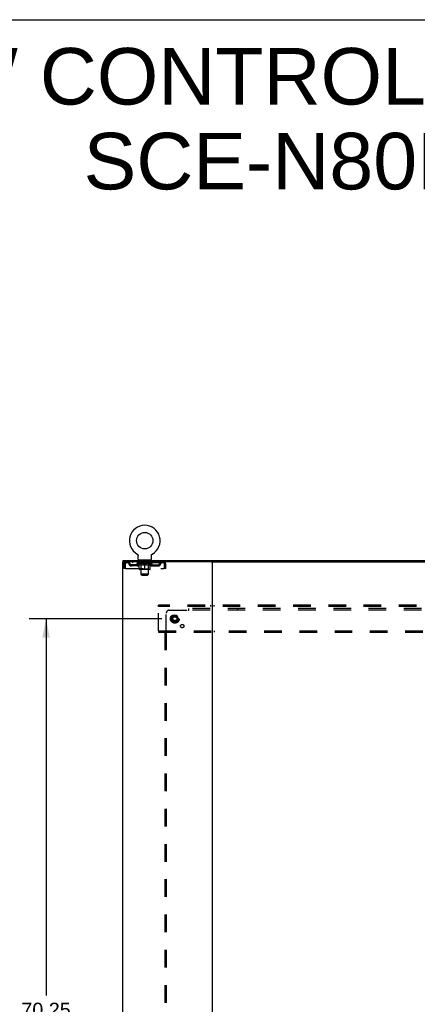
# Model space of a CAD drawing. Header units: inches. Extents: x 0 to 268, y 0 to 174.
# Tile 78 of 79: x 178 to 211, y 91 to 174. Entities that reach past the tile are written whole.
import ezdxf

# ---------------------------------------------------------------- set-up
doc = ezdxf.new("R2010")
doc.units = ezdxf.units.IN
doc.header["$LTSCALE"] = 14.749625
doc.header["$MEASUREMENT"] = 0
doc.linetypes.add('DOT', pattern=[0.2, 0.1, -0.1])
doc.linetypes.add('HIDDEN', pattern=[0.2, 0.1, -0.1])
doc.layers.get('0').update_dxf_attribs({"linetype": 'CONTINUOUS'})
for name, color, linetype in [('DEFAULT_2', 8, 'HIDDEN'), ('DIMENSIONS', 7, 'CONTINUOUS'), ('SUBPANEL', 7, 'CONTINUOUS')]:
    doc.layers.add(name, color=color, linetype=linetype)
doc.styles.get("Standard").update_dxf_attribs({"font": 'arial.ttf'})
doc.dimstyles.new('DIMSTYLE_1', dxfattribs={"dimtxt": 1.183125, "dimasz": 1.5775, "dimexe": 0.09, "dimexo": 0.07, "dimgap": 0.0375, "dimtad": 0, "dimtih": 1, "dimtoh": 1, "dimzin": 4, "dimdsep": 46, "dimtxsty": 'Standard', "dimblk": '_FILLED', "dimblk1": '_FILLED', "dimblk2": '_FILLED', "dimcen": 0.09, "dimadec": 3, "dimazin": 1, "dimtfac": 1, "dimtdec": 3, "dimtofl": 0, "dimtmove": 0, "dimatfit": 3, "dimldrblk": '_FILLED', "dimfxl": 0, "dimtolj": 1, "dimtzin": 4, "dimarcsym": 0})

# ---------------------------------------------------------------- blocks, each defined once
blk = doc.blocks.new('_FILLED')
at = {"color": 0, "linetype": 'ByBlock'}
blk.add_solid([(0, 0), (-1, 0.2), (-1, -0.2)], dxfattribs=at)
blk = doc.blocks.new('*D3')
at = {"layer": 'DIMENSIONS', "color": 2, "linetype": 'Continuous'}
for p, q in [((189.43, 123.401), (178.333, 123.401)), ((179.753, 123.401), (179.753, 91.863)), ((179.753, 53.151), (179.753, 89.496)), ((189.43, 53.151), (178.333, 53.151))]:
    blk.add_line(p, q, dxfattribs=at)
at = {"layer": 'DIMENSIONS', "color": 2, "linetype": 'Continuous', "xscale": 1.5775, "yscale": 1.5775, "zscale": 1.5775}
for p, rotation in [((179.753, 123.401), 90), ((179.753, 53.151), 270)]:
    blk.add_blockref('_FILLED', p, dxfattribs=dict(at, rotation=rotation))
at = {"layer": 'DIMENSIONS', "color": 2, "linetype": 'Continuous', "insert": (179.753, 91.271), "char_height": 1.1831, "width": 4.13434, "attachment_point": 2, "line_spacing_factor": 0.9}
blk.add_mtext('70.25', dxfattribs=at)

msp = doc.modelspace()

# ---------------------------------------------------------------- linework, layer by layer
at = {"color": 7, "linetype": 'Continuous'}
for p, q in [((0, 173.525), (268.175, 173.525)), ((187.379, 128.815), (187.378, 128.815)), ((187.378, 128.815), (187.383, 128.812)), ((187.381, 128.813), (187.38, 128.814)), ((187.383, 128.812), (187.387, 128.809)), ((187.387, 128.809), (187.391, 128.806)), ((187.391, 128.806), (187.395, 128.803)), ((187.395, 128.803), (187.399, 128.8)), ((187.399, 128.8), (187.403, 128.797)), ((187.403, 128.797), (187.407, 128.793)), ((187.407, 128.794), (187.41, 128.79)), ((187.41, 128.79), (187.414, 128.786)), ((187.414, 128.786), (187.417, 128.782)), ((187.417, 128.782), (187.421, 128.778)), ((187.42, 128.779), (187.424, 128.774)), ((187.423, 128.774), (187.426, 128.77)), ((187.426, 128.77), (187.429, 128.766)), ((187.429, 128.766), (187.432, 128.762)), ((187.432, 128.762), (187.434, 128.757)), ((187.434, 128.757), (187.437, 128.753)), ((187.437, 128.753), (187.439, 128.748)), ((187.439, 128.748), (187.441, 128.743)), ((187.441, 128.743), (187.443, 128.739)), ((187.443, 128.739), (187.444, 128.734)), ((187.444, 128.734), (187.446, 128.729)), ((187.446, 128.729), (187.447, 128.724)), ((187.447, 128.724), (187.448, 128.719)), ((187.448, 128.719), (187.449, 128.714)), ((187.449, 128.714), (187.45, 128.709)), ((187.45, 128.709), (187.45, 128.704)), ((187.451, 128.694), (187.451, 128.69)), ((187.451, 128.375), (187.451, 128.69)), ((188.576, 128.375), (188.576, 128.69)), ((188.577, 128.704), (188.578, 128.709)), ((188.577, 128.699), (188.577, 128.704)), ((188.578, 128.714), (188.579, 128.719)), ((188.578, 128.709), (188.578, 128.714)), ((188.579, 128.719), (188.58, 128.724)), ((188.58, 128.724), (188.582, 128.729)), ((188.582, 128.729), (188.583, 128.734)), ((188.583, 128.734), (188.585, 128.739)), ((188.585, 128.739), (188.587, 128.743)), ((188.587, 128.743), (188.589, 128.748)), ((188.589, 128.748), (188.591, 128.753)), ((188.591, 128.753), (188.593, 128.757)), ((188.593, 128.757), (188.596, 128.762)), ((188.596, 128.762), (188.598, 128.766)), ((188.598, 128.766), (188.601, 128.77)), ((188.601, 128.77), (188.604, 128.774)), ((188.604, 128.774), (188.607, 128.779)), ((188.607, 128.778), (188.61, 128.782)), ((188.61, 128.782), (188.614, 128.786)), ((188.614, 128.786), (188.617, 128.79)), ((188.617, 128.79), (188.621, 128.794)), ((188.621, 128.793), (188.624, 128.797)), ((188.624, 128.797), (188.628, 128.8)), ((188.628, 128.8), (188.632, 128.803)), ((188.632, 128.803), (188.636, 128.806)), ((188.636, 128.806), (188.64, 128.809)), ((188.64, 128.809), (188.645, 128.812)), ((188.64, 128.809), (188.642, 128.81)), ((188.645, 128.812), (188.649, 128.815)), ((188.648, 128.814), (188.646, 128.813)), ((188.649, 128.815), (188.649, 128.815)), ((186.212, 128.172), (186.212, 128.276)), ((187.514, 128.306), (187.514, 128.276)), ((188.514, 128.306), (187.514, 128.306)), ((188.514, 128.306), (188.514, 128.276)), ((193.601, 128.172), (256.469, 128.172))]:
    msp.add_line(p, q, dxfattribs=at)
at = {"color": 3, "linetype": 'Continuous'}
for p, q in [((186.16, 128.172), (186.16, 48.38)), ((193.601, 128.172), (186.16, 128.172)), ((186.212, 128.276), (263.858, 128.276)), ((193.66, 128.172), (193.66, 48.38))]:
    msp.add_line(p, q, dxfattribs=at)
at = {"color": 7, "linetype": 'Continuous'}
for points in [[(187.45, 128.704), (187.451, 128.699), (187.451, 128.694)], [(188.576, 128.69), (188.576, 128.694), (188.577, 128.699)], [(188.576, 128.69), (188.576, 128.694), (188.577, 128.699)]]:
    msp.add_lwpolyline(points, dxfattribs=at)
msp.add_circle((188.014, 129.934), 0.688, dxfattribs=at)
for centre, radius, start, end in [((188.014, 129.934), 1.288, 299.50527, 240.49473), ((187.52, 128.375), 0.069, 180, 265), ((188.507, 128.375), 0.069, 275, 360)]:
    msp.add_arc(centre, radius, start, end, dxfattribs=at)
at = {"layer": 'DEFAULT_2', "color": 8, "linetype": 'HIDDEN'}
for p, q in [((187.378, 128.815), (187.378, 128.815)), ((187.386, 128.81), (187.387, 128.809)), ((186.264, 128.005), (186.264, 127.61)), ((186.264, 128.005), (186.368, 128.005)), ((186.368, 128.005), (186.368, 127.61)), ((186.398, 127.61), (186.398, 128.005)), ((186.431, 128.172), (186.431, 128.068)), ((189.597, 128.068), (186.431, 128.068)), ((186.899, 127.817), (186.899, 127.921)), ((187.382, 127.921), (186.899, 127.921)), ((187.382, 127.817), (186.899, 127.817)), ((186.982, 128.172), (186.982, 128.068)), ((187.149, 127.817), (187.149, 127.921)), ((187.38, 128.022), (187.38, 128.068)), ((187.54, 127.91), (187.38, 128.022)), ((188.647, 128.022), (187.38, 128.022)), ((187.39, 128.062), (187.39, 128.068)), ((187.399, 128.058), (187.399, 128.062)), ((187.399, 128.058), (188.629, 128.058)), ((187.408, 128.058), (187.408, 128.062)), ((187.409, 128.058), (187.409, 128.062)), ((187.419, 128.062), (187.419, 128.068)), ((187.435, 128.058), (187.435, 128.062)), ((187.437, 128.058), (187.437, 128.062)), ((187.465, 128.062), (187.465, 128.068)), ((187.48, 128.058), (187.48, 128.062)), ((187.482, 128.058), (187.482, 128.062)), ((187.687, 128.062), (187.485, 128.062)), ((187.529, 128.062), (187.529, 128.068)), ((187.53, 128.058), (187.53, 128.062)), ((187.531, 128.058), (187.531, 128.062)), ((187.534, 128.058), (187.534, 128.062)), ((187.54, 127.91), (187.55, 127.91)), ((187.541, 128.058), (187.541, 128.062)), ((187.541, 128.058), (187.541, 128.062)), ((187.544, 128.058), (187.544, 128.062)), ((187.548, 128.058), (187.548, 128.063)), ((187.55, 127.547), (187.55, 127.953)), ((187.552, 128.058), (187.552, 128.062)), ((187.566, 128.058), (187.566, 128.062)), ((187.576, 128.068), (187.576, 128.172)), ((187.584, 128.058), (187.584, 128.062)), ((187.585, 128.058), (187.585, 128.064)), ((187.605, 128.058), (187.605, 128.062)), ((187.607, 128.062), (187.607, 128.068)), ((187.611, 128.306), (187.611, 128.276)), ((187.616, 128.058), (187.616, 128.062)), ((187.62, 128.058), (187.62, 128.062)), ((187.63, 128.058), (187.63, 128.062)), ((187.641, 128.058), (187.641, 128.066)), ((187.649, 128.216), (187.649, 128.296)), ((187.657, 128.058), (187.657, 128.062)), ((187.719, 128.206), (187.659, 128.206)), ((187.66, 128.058), (187.66, 128.062)), ((187.687, 128.058), (187.687, 128.062)), ((187.754, 128.062), (187.692, 128.062)), ((187.693, 127.91), (187.872, 127.91)), ((187.697, 128.062), (187.697, 128.068)), ((187.701, 127.55), (187.701, 128.019)), ((187.704, 128.058), (187.704, 128.062)), ((187.709, 128.058), (187.709, 128.062)), ((187.714, 127.125), (187.714, 128.196)), ((187.715, 128.058), (187.715, 128.067)), ((187.719, 128.058), (187.719, 128.062)), ((187.73, 128.058), (187.73, 128.062)), ((187.754, 128.058), (187.754, 128.062)), ((187.829, 128.062), (187.77, 128.062)), ((187.79, 128.058), (187.79, 128.062)), ((187.797, 128.062), (187.797, 128.068)), ((187.801, 128.058), (187.801, 128.062)), ((187.803, 128.058), (187.803, 128.068)), ((187.806, 128.058), (187.806, 128.062)), ((187.813, 128.058), (187.813, 128.062)), ((187.829, 128.058), (187.829, 128.062)), ((187.909, 128.062), (187.855, 128.062)), ((187.868, 128.058), (187.868, 128.062)), ((187.899, 128.062), (187.977, 128.066)), ((187.904, 128.062), (187.904, 128.068)), ((187.904, 128.062), (187.904, 128.068)), ((187.904, 128.068), (187.904, 128.068)), ((187.904, 128.058), (187.904, 128.062)), ((187.908, 128.058), (187.908, 128.062)), ((187.909, 128.058), (187.909, 128.062)), ((187.91, 128.058), (187.91, 128.062)), ((187.945, 128.062), (188.009, 128.062)), ((187.95, 128.058), (187.95, 128.062)), ((187.956, 128.062), (187.956, 128.065)), ((187.977, 128.062), (187.977, 128.066)), ((187.993, 128.058), (187.993, 128.062)), ((188.011, 128.062), (188.011, 128.062)), ((188.011, 128.058), (188.011, 128.062)), ((188.011, 128.058), (188.011, 128.062)), ((188.014, 128.062), (188.014, 128.068)), ((188.014, 128.068), (188.128, 128.062)), ((188.014, 127.51), (188.014, 127.954)), ((188.016, 128.058), (188.016, 128.062)), ((188.016, 128.058), (188.016, 128.062)), ((188.016, 128.062), (188.016, 128.062)), ((188.035, 128.058), (188.035, 128.062)), ((188.035, 128.062), (188.083, 128.062)), ((188.077, 128.058), (188.077, 128.062)), ((188.118, 128.058), (188.118, 128.062)), ((188.118, 128.058), (188.118, 128.062)), ((188.118, 128.062), (188.173, 128.062)), ((188.119, 128.058), (188.119, 128.062)), ((188.123, 128.062), (188.123, 128.068)), ((188.123, 128.068), (188.124, 128.068)), ((188.123, 128.058), (188.123, 128.062)), ((188.124, 128.062), (188.124, 128.068)), ((188.155, 127.91), (188.335, 127.91)), ((188.16, 128.058), (188.16, 128.062)), ((188.199, 128.058), (188.199, 128.062)), ((188.199, 128.062), (188.258, 128.062)), ((188.214, 128.058), (188.214, 128.062)), ((188.222, 128.058), (188.222, 128.062)), ((188.224, 128.058), (188.224, 128.068)), ((188.227, 128.058), (188.227, 128.062)), ((188.23, 128.062), (188.23, 128.068)), ((188.238, 128.058), (188.238, 128.062)), ((188.274, 128.058), (188.274, 128.062)), ((188.274, 128.062), (188.336, 128.062)), ((188.298, 128.058), (188.298, 128.062)), ((188.369, 128.206), (188.309, 128.206)), ((188.309, 128.058), (188.309, 128.062)), ((188.313, 128.058), (188.313, 128.067)), ((188.314, 127.125), (188.314, 128.196)), ((188.319, 128.058), (188.319, 128.062)), ((188.324, 128.058), (188.324, 128.062)), ((188.326, 127.55), (188.326, 128.019)), ((188.33, 128.062), (188.33, 128.068)), ((188.341, 128.058), (188.341, 128.062)), ((188.341, 128.062), (188.542, 128.062)), ((188.368, 128.058), (188.368, 128.062)), ((188.371, 128.058), (188.371, 128.062)), ((188.379, 128.216), (188.379, 128.296)), ((188.386, 128.058), (188.386, 128.066)), ((188.398, 128.058), (188.398, 128.062)), ((188.407, 128.058), (188.407, 128.062)), ((188.411, 128.058), (188.411, 128.062)), ((188.417, 128.306), (188.417, 128.276)), ((188.421, 128.062), (188.421, 128.068)), ((188.422, 128.058), (188.422, 128.062)), ((188.443, 128.058), (188.443, 128.064)), ((188.443, 128.058), (188.443, 128.062)), ((188.451, 128.068), (188.451, 128.172)), ((188.461, 128.058), (188.461, 128.062)), ((188.475, 128.058), (188.475, 128.062)), ((188.477, 127.547), (188.477, 127.953)), ((188.477, 127.91), (188.488, 127.91)), ((188.48, 128.058), (188.48, 128.063)), ((188.483, 128.058), (188.483, 128.062)), ((188.487, 128.058), (188.487, 128.062)), ((188.487, 128.058), (188.487, 128.062)), ((188.488, 127.91), (188.647, 128.022)), ((188.494, 128.058), (188.494, 128.062)), ((188.497, 128.058), (188.497, 128.062)), ((188.497, 128.058), (188.497, 128.062)), ((188.499, 128.062), (188.499, 128.068)), ((188.545, 128.058), (188.545, 128.062)), ((188.548, 128.058), (188.548, 128.062)), ((188.562, 128.062), (188.562, 128.068)), ((188.591, 128.058), (188.591, 128.062)), ((188.593, 128.058), (188.593, 128.062)), ((188.609, 128.062), (188.609, 128.068)), ((188.619, 128.058), (188.619, 128.062)), ((188.62, 128.058), (188.62, 128.062)), ((188.629, 128.058), (188.629, 128.062)), ((188.637, 128.062), (188.637, 128.068)), ((188.645, 127.921), (189.128, 127.921)), ((188.645, 127.817), (189.128, 127.817)), ((188.647, 128.022), (188.647, 128.068)), ((188.878, 127.817), (188.878, 127.921)), ((189.045, 128.172), (189.045, 128.068)), ((189.128, 127.817), (189.128, 127.921)), ((189.597, 128.172), (189.597, 128.068)), ((189.599, 128.171), (189.597, 128.172)), ((189.63, 128.005), (189.63, 127.61)), ((189.66, 127.61), (189.66, 128.005)), ((189.764, 128.005), (189.66, 128.005)), ((189.764, 127.61), (189.764, 128.005)), ((186.368, 127.61), (186.264, 127.61)), ((186.398, 127.61), (189.63, 127.61)), ((188.44, 127.51), (187.587, 127.51)), ((187.701, 127.55), (187.661, 127.51)), ((188.326, 127.55), (187.701, 127.55)), ((187.783, 127.056), (187.714, 127.125)), ((188.314, 127.125), (187.714, 127.125)), ((187.783, 127.056), (188.245, 127.056)), ((188.245, 127.056), (188.314, 127.125)), ((188.326, 127.55), (188.366, 127.51)), ((189.764, 127.61), (189.66, 127.61)), ((189.16, 124.422), (189.16, 124.526)), ((260.91, 124.526), (189.16, 124.526)), ((189.16, 122.38), (189.16, 124.422)), ((260.91, 124.422), (189.16, 124.422)), ((193.51, 124.526), (193.51, 124.422)), ((193.81, 124.422), (193.81, 124.526)), ((190.372, 123.674), (190.217, 123.406)), ((190.689, 123.679), (190.38, 123.679)), ((190.852, 123.406), (190.698, 123.674)), ((190.217, 123.396), (190.372, 123.129)), ((190.689, 123.124), (190.38, 123.124)), ((190.698, 123.129), (190.852, 123.396)), ((189.16, 122.38), (189.16, 122.276)), ((189.16, 122.38), (260.91, 122.38)), ((189.16, 122.276), (260.91, 122.276)), ((193.51, 122.38), (193.51, 122.276)), ((193.81, 122.38), (193.81, 122.276))]:
    msp.add_line(p, q, dxfattribs=at)
for points in [[(186.431, 128.172), (186.428, 128.171), (186.426, 128.168), (186.424, 128.163), (186.421, 128.156), (186.419, 128.147), (186.417, 128.136), (186.414, 128.124), (186.412, 128.11), (186.41, 128.094), (186.407, 128.078), (186.405, 128.061), (186.402, 128.043), (186.4, 128.024), (186.398, 128.005)], [(186.431, 128.068), (186.428, 128.068), (186.426, 128.067), (186.424, 128.065), (186.421, 128.062), (186.419, 128.059), (186.417, 128.055), (186.414, 128.05), (186.412, 128.045), (186.41, 128.039), (186.407, 128.033), (186.405, 128.026), (186.402, 128.019), (186.4, 128.013), (186.398, 128.005)], [(187.55, 127.953), (187.575, 127.943), (187.599, 127.935), (187.623, 127.927), (187.646, 127.92), (187.669, 127.915), (187.693, 127.91)], [(187.7, 127.91), (187.675, 127.915), (187.651, 127.92), (187.626, 127.927), (187.601, 127.935), (187.576, 127.944), (187.55, 127.953)], [(188.014, 127.954), (187.988, 127.944), (187.962, 127.935), (187.937, 127.927), (187.912, 127.92), (187.887, 127.915), (187.863, 127.91)], [(187.872, 127.91), (187.896, 127.915), (187.919, 127.92), (187.942, 127.927), (187.966, 127.934), (187.99, 127.943), (188.014, 127.952)], [(188.165, 127.91), (188.14, 127.915), (188.115, 127.92), (188.09, 127.927), (188.065, 127.935), (188.039, 127.944), (188.014, 127.954)], [(188.014, 127.952), (188.038, 127.943), (188.062, 127.934), (188.085, 127.927), (188.109, 127.92), (188.132, 127.915), (188.155, 127.91)], [(188.477, 127.953), (188.451, 127.944), (188.426, 127.935), (188.401, 127.927), (188.376, 127.92), (188.352, 127.915), (188.327, 127.91)], [(188.335, 127.91), (188.358, 127.915), (188.382, 127.92), (188.405, 127.927), (188.429, 127.935), (188.453, 127.943), (188.477, 127.953)], [(189.606, 128.062), (189.604, 128.065), (189.601, 128.067), (189.599, 128.068), (189.597, 128.068)], [(189.599, 128.171), (189.601, 128.168), (189.604, 128.163), (189.606, 128.156), (189.609, 128.147), (189.611, 128.136), (189.613, 128.124), (189.616, 128.11), (189.618, 128.094), (189.62, 128.078), (189.623, 128.061), (189.625, 128.043), (189.627, 128.024), (189.63, 128.005)], [(189.606, 128.062), (189.609, 128.059), (189.611, 128.055), (189.613, 128.05), (189.616, 128.045), (189.618, 128.039), (189.62, 128.033), (189.623, 128.026), (189.625, 128.019), (189.627, 128.013), (189.63, 128.005)]]:
    msp.add_lwpolyline(points, dxfattribs=at)
for radius in [0.372, 0.356, 0.312, 0.204, 0.188, 0.183, 0.165]:
    msp.add_circle((190.535, 123.401), radius, dxfattribs=at)
at = {"layer": 'DEFAULT_2', "color": 8, "linetype": 'DOT'}
msp.add_circle((190.535, 123.401), 0.17, dxfattribs=at)
at = {"layer": 'DEFAULT_2', "color": 8, "linetype": 'HIDDEN'}
for centre, radius, start, end in [((186.431, 128.005), 0.167, 90, 180), ((186.431, 128.005), 0.063, 90, 180), ((186.61, 128.005), 0.167, 8.07163, 90), ((186.611, 128.006), 0.0625, 7.98631, 90), ((186.899, 128.046), 0.229, 187.98631, 270), ((186.899, 128.046), 0.125, 188.07163, 270), ((187.382, 128.046), 0.125, 270, 351.92837), ((187.382, 128.046), 0.229, 270, 352.01369), ((187.671, 128.005), 0.167, 90, 171.92837), ((187.52, 128.375), 0.069, 265, 270), ((187.671, 128.006), 0.0625, 90, 172.01369), ((187.639, 128.296), 0.01, 0, 90), ((187.659, 128.216), 0.01, 180, 270), ((187.661, 128.019), 0.0398, 0, 90), ((187.704, 128.196), 0.01, 0, 90), ((188.324, 128.196), 0.01, 90, 180), ((188.366, 128.019), 0.0398, 90, 180), ((188.356, 128.005), 0.167, 8.07163, 90), ((188.357, 128.006), 0.0625, 7.98631, 90), ((188.369, 128.216), 0.01, 270, 360), ((188.389, 128.296), 0.01, 90, 180), ((188.645, 128.046), 0.229, 187.98631, 270), ((188.507, 128.375), 0.069, 270, 275), ((188.645, 128.046), 0.125, 188.07163, 270), ((189.128, 128.046), 0.125, 270, 351.92837), ((189.128, 128.046), 0.229, 270, 352.01369), ((189.417, 128.005), 0.167, 90, 171.92837), ((189.417, 128.006), 0.0625, 90, 172.01369), ((189.597, 128.005), 0.167, 0, 90), ((189.597, 128.005), 0.063, 0, 90), ((187.587, 127.547), 0.0371, 180, 270), ((188.44, 127.547), 0.0371, 270, 360), ((190.38, 123.669), 0.01, 90.01235, 149.98915), ((190.689, 123.669), 0.01, 30.01204, 89.98872), ((190.226, 123.401), 0.01, 150.01268, 209.98829), ((190.38, 123.134), 0.01, 210.01204, 269.98872), ((190.689, 123.134), 0.01, 270.01235, 329.98915), ((190.844, 123.401), 0.01, 330.01268, 29.98829)]:
    msp.add_arc(centre, radius, start, end, dxfattribs=at)
for centre, major_axis, ratio, start_param, end_param in [((188.014, 128.068), (0.633, 0.007), 0.05963, 2.96643, 3.140963), ((187.361, 128.057), (0.198, 0), 0.060556, 0.430652, 1.470503), ((188.014, 128.068), (0.633, 0), 0.060556, -3.141593, -2.96706), ((187.361, 128.05), (0.198, 0.002), 0.05963, 1.376596, 1.469874), ((188.014, 128.068), (0.633, 0.013), 0.05688, 2.791345, 2.965878), ((187.336, 128.057), (0.198, 0.002), 0.05963, 0.25549, 1.295341), ((187.405, 128.057), (0.198, -0.002), 0.05963, 0.605815, 1.645666), ((188.014, 128.068), (0.633, -0.007), 0.05963, -2.96643, -2.791898), ((187.405, 128.05), (0.198, 0), 0.060556, 1.551758, 1.645036), ((187.336, 128.05), (0.198, 0.004), 0.05688, 1.20151, 1.294789), ((187.406, 128.052), (0.164, 0.002), 0.05963, 1.065228, 1.614276), ((187.386, 128.052), (0.164, 0.003), 0.05688, 0.890143, 1.43919), ((187.444, 128.052), (0.164, 0), 0.060556, 1.240391, 1.789438), ((188.014, 128.068), (0.633, 0.019), 0.052395, 2.616403, 2.790936), ((187.333, 128.057), (0.198, 0.004), 0.05688, 0.080405, 1.120256), ((187.467, 128.057), (0.198, -0.004), 0.05688, 0.7809, 1.820751), ((188.014, 128.068), (0.633, -0.013), 0.05688, -2.791345, -2.616812), ((187.467, 128.05), (0.198, -0.002), 0.05963, 1.72692, 1.820198), ((187.333, 128.05), (0.198, 0.006), 0.052395, 1.026568, 1.119847), ((187.386, 128.052), (0.164, 0.005), 0.052395, 0.715201, 1.264248), ((187.5, 128.052), (0.164, -0.002), 0.05963, 1.415553, 1.9646), ((188.014, 128.068), (0.633, 0.025), 0.046319, 2.441654, 2.616187), ((187.547, 128.057), (0.198, -0.006), 0.052395, 0.955842, 1.995693), ((188.014, 128.068), (0.633, -0.019), 0.052395, -2.616403, -2.44187), ((187.35, 128.057), (0.198, 0.006), 0.052395, -0.094537, 0.945314), ((187.547, 128.05), (0.198, -0.004), 0.05688, 1.902006, 1.995284), ((187.35, 128.05), (0.198, 0.008), 0.046319, 0.851819, 0.945098), ((187.404, 128.052), (0.164, 0.006), 0.046319, 0.540452, 1.089499), ((187.571, 128.052), (0.164, -0.003), 0.05688, 1.590638, 2.139686), ((188.014, 128.068), (0.633, 0.029), 0.038841, 2.267123, 2.441656), ((187.64, 128.057), (0.198, -0.008), 0.046319, 1.130591, 2.170442), ((187.387, 128.057), (0.198, 0.008), 0.046319, -0.269286, 0.770565), ((188.014, 128.068), (0.633, -0.025), 0.046319, -2.441654, -2.267121), ((187.64, 128.05), (0.198, -0.006), 0.052395, 2.076947, 2.170226), ((187.387, 128.05), (0.198, 0.009), 0.038841, 0.677289, 0.770567), ((187.441, 128.052), (0.164, 0.008), 0.038841, 0.365921, 0.914969), ((187.655, 128.052), (0.164, -0.005), 0.052395, 1.76558, 2.314627), ((188.014, 128.068), (0.633, 0.033), 0.030195, 2.09281, 2.267343), ((187.745, 128.057), (0.198, -0.009), 0.038841, 1.305122, 2.344973), ((187.443, 128.057), (0.198, 0.009), 0.038841, -0.443817, 0.596034), ((188.014, 128.068), (0.633, -0.029), 0.038841, -2.267123, -2.092591), ((187.745, 128.05), (0.198, -0.008), 0.046319, 2.251696, 2.344975), ((187.443, 128.05), (0.198, 0.01), 0.030195, 0.502975, 0.596254), ((187.495, 128.052), (0.164, 0.009), 0.030195, 0.191608, 0.740655), ((187.751, 128.052), (0.164, -0.006), 0.046319, 1.940329, 2.489376), ((187.516, 128.057), (0.198, 0.01), 0.030195, -0.61813, 0.421721), ((188.014, 128.068), (0.633, 0.036), 0.020645, 1.918687, 2.09322), ((187.858, 128.057), (0.198, -0.01), 0.030195, 1.479435, 2.519286), ((188.014, 128.068), (0.633, -0.033), 0.030195, -2.09281, -1.918277), ((187.858, 128.05), (0.198, -0.009), 0.038841, 2.426227, 2.519505), ((187.516, 128.05), (0.198, 0.011), 0.020645, 0.328852, 0.422131), ((187.565, 128.052), (0.164, 0.009), 0.020645, 0.017485, 0.566532), ((187.854, 128.052), (0.164, -0.008), 0.038841, 2.11486, 2.663907), ((187.605, 128.057), (0.198, 0.011), 0.020645, -0.792253, 0.247598), ((188.014, 128.068), (0.633, 0.038), 0.010478, 1.744704, 1.919237), ((187.976, 128.057), (0.198, -0.011), 0.020645, 1.653558, 2.693409), ((188.014, 128.068), (0.633, -0.036), 0.020645, -1.918687, -1.744154), ((187.976, 128.05), (0.198, -0.01), 0.030195, 2.60054, 2.693819), ((187.605, 128.05), (0.198, 0.012), 0.010478, 0.154869, 0.248148), ((187.649, 128.052), (0.164, 0.01), 0.010478, 6.126688, 6.675735), ((187.963, 128.052), (0.164, -0.009), 0.030195, 2.289173, 2.83822), ((187.706, 128.057), (0.198, 0.012), 0.010478, -0.966236, -0.000846), ((188.094, 128.057), (0.198, -0.012), 0.010478, 1.827541, 2.867392), ((188.014, 128.068), (0.633, -0.038), 0.010478, -1.744704, -1.570171), ((188.094, 128.05), (0.198, -0.011), 0.020645, 2.774664, 2.867942), ((188.072, 128.052), (0.164, -0.009), 0.020645, 2.463296, 3.012344), ((187.933, 128.057), (0.198, 0.012), 0.010478, 0.274201, 1.314052), ((187.847, 128.052), (0.164, 0.01), 0.010478, -0.000298, 0.504314), ((187.817, 128.05), (0.198, 0.012), 0.010478, 0.192946, 0.399283), ((188.014, 128.068), (0.633, 0.038), 0.010478, -1.578586, -1.396888), ((188.211, 128.05), (0.198, -0.012), 0.010478, 2.948646, 3.041925), ((188.181, 128.052), (0.164, -0.01), 0.010478, 2.637279, 3.142076), ((188.052, 128.057), (0.198, 0.011), 0.020645, 0.448184, 1.488034), ((187.955, 128.052), (0.164, 0.009), 0.020645, 0.129249, 0.678296), ((187.933, 128.05), (0.198, 0.011), 0.020645, 0.273651, 0.366929), ((188.321, 128.057), (0.198, -0.012), 0.010478, -3.140747, -2.175357), ((188.014, 128.068), (0.633, 0.036), 0.020645, -1.397439, -1.222906), ((188.014, 128.068), (0.633, -0.038), 0.010478, 1.222355, 1.396888), ((188.17, 128.057), (0.198, 0.01), 0.030195, 0.622307, 1.662158), ((188.065, 128.052), (0.164, 0.009), 0.030195, 0.303372, 0.852419), ((188.378, 128.052), (0.164, -0.01), 0.010478, 2.749043, 3.29809), ((188.422, 128.057), (0.198, -0.011), 0.020645, 2.893995, 3.933846), ((188.052, 128.05), (0.198, 0.01), 0.030195, 0.447774, 0.541052), ((188.422, 128.05), (0.198, -0.012), 0.010478, 2.893445, 2.986723), ((188.014, 128.068), (0.633, 0.033), 0.030195, -1.223315, -1.048783), ((188.014, 128.068), (0.633, -0.036), 0.020645, 1.048373, 1.222906), ((188.283, 128.057), (0.198, 0.009), 0.038841, 0.79662, 1.836471), ((188.173, 128.052), (0.164, 0.008), 0.038841, 0.477686, 1.026733), ((188.462, 128.052), (0.164, -0.009), 0.020645, 2.57506, 3.124108), ((188.511, 128.057), (0.198, -0.01), 0.030195, 2.719872, 3.759723), ((188.387, 128.057), (0.198, 0.008), 0.046319, 0.971151, 2.011002), ((188.17, 128.05), (0.198, 0.009), 0.038841, 0.622087, 0.715366), ((188.511, 128.05), (0.198, -0.011), 0.020645, 2.719462, 2.812741), ((188.014, 128.068), (0.633, 0.029), 0.038841, -1.049002, -0.874469), ((188.014, 128.068), (0.633, -0.033), 0.030195, 0.87425, 1.048783), ((188.277, 128.052), (0.164, 0.006), 0.046319, 0.652216, 1.201263), ((188.481, 128.057), (0.198, 0.006), 0.052395, 1.1459, 2.185751), ((188.532, 128.052), (0.164, -0.009), 0.030195, 2.400937, 2.949985), ((188.585, 128.057), (0.198, -0.009), 0.038841, 2.545558, 3.585409), ((188.372, 128.052), (0.164, 0.005), 0.052395, 0.826965, 1.376012), ((188.283, 128.05), (0.198, 0.008), 0.046319, 0.796618, 0.889896), ((188.585, 128.05), (0.198, -0.01), 0.030195, 2.545339, 2.638617), ((188.56, 128.057), (0.198, 0.004), 0.05688, 1.320842, 2.360692), ((188.014, 128.068), (0.633, 0.025), 0.046319, -0.874471, -0.699939), ((188.014, 128.068), (0.633, -0.029), 0.038841, 0.699936, 0.874469), ((188.641, 128.057), (0.198, -0.008), 0.046319, 2.371028, 3.410879), ((188.587, 128.052), (0.164, -0.008), 0.038841, 2.226624, 2.775671), ((188.623, 128.057), (0.198, 0.002), 0.05963, 1.495927, 2.535778), ((188.457, 128.052), (0.164, 0.003), 0.05688, 1.001907, 1.550954), ((188.678, 128.057), (0.198, -0.006), 0.052395, 2.196279, 3.23613), ((188.387, 128.05), (0.198, 0.006), 0.052395, 0.971367, 1.064645), ((188.623, 128.052), (0.164, -0.006), 0.046319, 2.052093, 2.601141), ((188.667, 128.057), (0.198, 0), 0.060556, 1.671089, 2.71094), ((188.641, 128.05), (0.198, -0.009), 0.038841, 2.371026, 2.464304), ((188.695, 128.057), (0.198, -0.004), 0.05688, 2.021337, 3.061188), ((188.014, 128.068), (0.633, 0.019), 0.052395, -0.699723, -0.52519), ((188.014, 128.068), (0.633, -0.025), 0.046319, 0.525406, 0.699939), ((188.691, 128.057), (0.198, -0.002), 0.05963, 1.846251, 2.886102), ((188.528, 128.052), (0.164, 0.002), 0.05963, 1.176993, 1.72604), ((188.642, 128.052), (0.164, -0.005), 0.052395, 1.877344, 2.426392), ((188.583, 128.052), (0.164, 0), 0.060556, 1.352155, 1.901202), ((188.641, 128.052), (0.164, -0.003), 0.05688, 1.702402, 2.25145), ((188.621, 128.052), (0.164, -0.002), 0.05963, 1.527317, 2.076364), ((188.481, 128.05), (0.198, 0.004), 0.05688, 1.146309, 1.239587), ((188.678, 128.05), (0.198, -0.008), 0.046319, 2.196495, 2.289773), ((188.014, 128.068), (0.633, 0.013), 0.05688, -0.524781, -0.350248), ((188.014, 128.068), (0.633, -0.019), 0.052395, 0.350657, 0.52519), ((188.56, 128.05), (0.198, 0.002), 0.05963, 1.321394, 1.414673), ((188.695, 128.05), (0.198, -0.006), 0.052395, 2.021746, 2.115024), ((188.014, 128.068), (0.633, 0.007), 0.05963, -0.349695, -0.175162), ((188.014, 128.068), (0.633, -0.013), 0.05688, 0.175715, 0.350248), ((188.623, 128.05), (0.198, 0), 0.060556, 1.496556, 1.589835), ((188.691, 128.05), (0.198, -0.004), 0.05688, 1.846804, 1.940083), ((188.667, 128.05), (0.198, -0.002), 0.05963, 1.671719, 1.764997), ((188.014, 128.068), (0.633, 0), 0.060556, -0.174533, 0), ((188.014, 128.068), (0.633, -0.007), 0.05963, 0.000629, 0.175162)]:
    msp.add_ellipse(centre, major_axis=major_axis, ratio=ratio, start_param=start_param, end_param=end_param, dxfattribs=at)
at = {"layer": 'SUBPANEL', "color": 8, "linetype": 'HIDDEN'}
for p, q in [((189.816, 122.281), (189.816, 123.87)), ((190.066, 124.12), (191.656, 124.12)), ((191.674, 124.139), (191.667, 124.132)), ((191.691, 124.079), (191.691, 124.245)), ((258.378, 124.245), (191.691, 124.245)), ((258.378, 124.12), (191.691, 124.12)), ((195.816, 124.12), (195.816, 124.245)), ((189.691, 122.245), (189.691, 54.308)), ((189.691, 122.245), (189.857, 122.245)), ((189.816, 122.245), (189.816, 54.308)), ((189.816, 118.12), (189.691, 118.12))]:
    msp.add_line(p, q, dxfattribs=at)
for points in [[(191.667, 124.132), (191.665, 124.13), (191.663, 124.128), (191.661, 124.126), (191.659, 124.124), (191.657, 124.122), (191.656, 124.12)], [(191.665, 124.107), (191.664, 124.109), (191.662, 124.112), (191.66, 124.114), (191.659, 124.116), (191.657, 124.118), (191.656, 124.12)], [(191.691, 124.079), (191.689, 124.08), (191.687, 124.081), (191.685, 124.082), (191.684, 124.083), (191.682, 124.084), (191.68, 124.086), (191.679, 124.087), (191.677, 124.089), (191.675, 124.091), (191.674, 124.093), (191.673, 124.095), (191.671, 124.097), (191.67, 124.099), (191.668, 124.101), (191.665, 124.107)], [(191.691, 124.159), (191.689, 124.156), (191.687, 124.154), (191.686, 124.152), (191.684, 124.15), (191.682, 124.148), (191.681, 124.146), (191.679, 124.144), (191.677, 124.142), (191.676, 124.141), (191.674, 124.139)], [(189.777, 122.245), (189.78, 122.247), (189.782, 122.249), (189.784, 122.25), (189.787, 122.252), (189.789, 122.254), (189.79, 122.256), (189.792, 122.257), (189.794, 122.259), (189.796, 122.261), (189.797, 122.262), (189.802, 122.267)], [(189.802, 122.267), (189.804, 122.269), (189.806, 122.271), (189.808, 122.273), (189.81, 122.275), (189.812, 122.277), (189.814, 122.279), (189.816, 122.281)], [(189.835, 122.268), (189.83, 122.271), (189.827, 122.273), (189.825, 122.274), (189.822, 122.276), (189.82, 122.277), (189.818, 122.279), (189.816, 122.281)], [(189.857, 122.245), (189.856, 122.247), (189.855, 122.249), (189.854, 122.251), (189.853, 122.253), (189.852, 122.254), (189.851, 122.256), (189.849, 122.258), (189.847, 122.259), (189.845, 122.261), (189.844, 122.262), (189.842, 122.264), (189.839, 122.265), (189.837, 122.267), (189.835, 122.268)]]:
    msp.add_lwpolyline(points, dxfattribs=at)
for centre, radius in [((190.535, 123.401), 0.25), ((191.153, 122.783), 0.141)]:
    msp.add_circle(centre, radius, dxfattribs=at)
msp.add_arc((190.066, 123.87), 0.25, 90, 180, dxfattribs=at)

# ---------------------------------------------------------------- texts
at = {"layer": 'DIMENSIONS', "color": 2, "linetype": 'Continuous', "insert": (206.046, 171.158), "char_height": 4.7325, "width": 119.52641, "attachment_point": 2, "line_spacing_factor": 0.9}
msp.add_mtext('SAGINAW CONTROL & ENGINEERING\\PSCE-N80L7818', dxfattribs=at)

# ---------------------------------------------------------------- dimensions: what is measured, and where the dimension line sits
at = {"layer": 'DIMENSIONS', "color": 2, "linetype": 'Continuous'}
dim = msp.add_linear_dim(base=(179.753, 123.401), p1=(189.5, 53.151), p2=(189.5, 123.401), angle=90, dimstyle='DIMSTYLE_1', dxfattribs=at)
dim.commit()
dim.dimension.update_dxf_attribs({"geometry": '*D3', "text_midpoint": (179.757, 90.673), "dimtype": 160})

doc.saveas('drawing.dxf')
